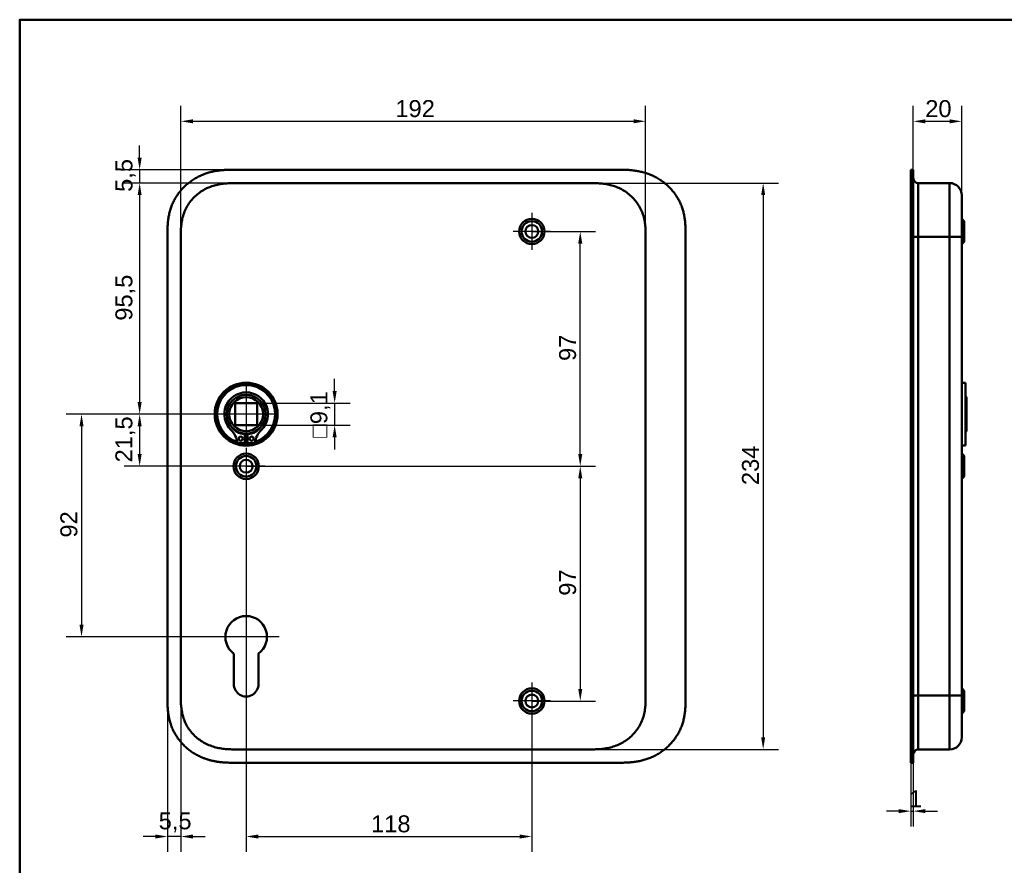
# Model space of a CAD drawing. Header units: millimetres. Extents: x 20 to 833, y 20 to 574.
# Tile 6 of 10: x 20 to 427, y 225 to 574. Entities that reach past the tile are written whole.
import ezdxf

# ---------------------------------------------------------------- set-up
doc = ezdxf.new("R2010")
doc.units = ezdxf.units.MM
doc.header["$LTSCALE"] = 2
for name, color, linetype, lineweight in [('Bemaßungen(DIN)', 7, 'Continuous', 25), ('Mittelpunktmarkierung(DIN)', 7, 'Continuous', 25), ('Sichtbare Kanten(DIN)', 7, 'Continuous', 50), ('Sichtbare tangentiale Kanten(DIN)', 7, 'Continuous', 50), ('Skizziergeometrie(DIN)', 7, 'Continuous', 50)]:
    doc.layers.add(name, color=color, linetype=linetype, lineweight=lineweight)
doc.styles.add('STANDARD-DIN~0', font='arial.ttf')
doc.dimstyles.new('CAD-LAN', dxfattribs={"dimscale": 2, "dimtxt": 3.5, "dimasz": 2.5, "dimexe": 3.175, "dimexo": 0, "dimgap": 0.8, "dimtad": 1, "dimrnd": 1e-08, "dimtxsty": 'STANDARD-DIN~0', "dimcen": 0.09, "dimdle": 10, "dimclrd": 250, "dimclre": 250, "dimclrt": 250, "dimadec": 0, "dimazin": 2, "dimtfac": 1, "dimtmove": 0, "dimatfit": 3, "dimfxl": 1, "dimtolj": 1, "dimtzin": 0, "dimlwd": 25, "dimlwe": 25, "dimarcsym": 0})

# ---------------------------------------------------------------- blocks, each defined once
blk = doc.blocks.new('Ränder Standardrahmen')
at = {"layer": 'Skizziergeometrie(DIN)', "flags": 128}
blk.add_lwpolyline([(10, 10), (10, 287), (410, 287), (410, 10), (10, 10)], dxfattribs=at)
blk = doc.blocks.new('*D8')
at = {"layer": 'Bemaßungen(DIN)', "color": 250, "linetype": 'Continuous', "lineweight": 25, "true_color": 0x3f3f3f, "transparency": 16777216}
for p, q in [((110.08, 506.5), (63.2, 506.5)), ((69.55, 501.5), (69.55, 416)), ((113.55, 411), (63.2, 411))]:
    blk.add_line(p, q, dxfattribs=at)
at = {"layer": 'Bemaßungen(DIN)', "color": 250, "linetype": 'Continuous', "true_color": 0x3f3f3f, "transparency": 16777216}
for points in [[(68.71, 501.5), (70.38, 501.5), (69.55, 506.5)], [(68.71, 416), (70.38, 416), (69.55, 411)]]:
    blk.add_solid(points, dxfattribs=at)
at = {"layer": 'Defpoints', "color": 0, "linetype": 'Continuous', "transparency": 16777216}
for p in [(110.08, 506.5), (69.55, 411), (113.55, 411)]:
    blk.add_point(p, dxfattribs=at)
at = {"layer": 'Bemaßungen(DIN)', "color": 250, "linetype": 'Continuous', "lineweight": 25, "true_color": 0x3f3f3f, "transparency": 16777216, "insert": (59.53, 449.63), "char_height": 7, "attachment_point": 1, "rotation": 90, "style": 'STANDARD-DIN~0'}
blk.add_mtext('\\A1;95,5', dxfattribs=at)
blk = doc.blocks.new('*D9')
at = {"layer": 'Bemaßungen(DIN)', "color": 250, "linetype": 'Continuous', "lineweight": 25, "true_color": 0x3f3f3f, "transparency": 16777216}
for p, q in [((113.55, 411), (63.2, 411)), ((69.55, 406), (69.55, 394.5)), ((113.55, 389.5), (63.2, 389.5))]:
    blk.add_line(p, q, dxfattribs=at)
at = {"layer": 'Bemaßungen(DIN)', "color": 250, "linetype": 'Continuous', "true_color": 0x3f3f3f, "transparency": 16777216}
for points in [[(68.71, 406), (70.38, 406), (69.55, 411)], [(68.71, 394.5), (70.38, 394.5), (69.55, 389.5)]]:
    blk.add_solid(points, dxfattribs=at)
at = {"layer": 'Defpoints', "color": 0, "linetype": 'Continuous', "transparency": 16777216}
for p in [(113.55, 411), (69.55, 389.5), (113.55, 389.5)]:
    blk.add_point(p, dxfattribs=at)
at = {"layer": 'Bemaßungen(DIN)', "color": 250, "linetype": 'Continuous', "lineweight": 25, "true_color": 0x3f3f3f, "transparency": 16777216, "insert": (59.53, 391.07), "char_height": 7, "attachment_point": 1, "rotation": 90, "style": 'STANDARD-DIN~0'}
blk.add_mtext('\\A1;21,5', dxfattribs=at)
blk = doc.blocks.new('*D10')
at = {"layer": 'Bemaßungen(DIN)', "color": 250, "linetype": 'Continuous', "lineweight": 25, "true_color": 0x3f3f3f, "transparency": 16777216}
for p, q in [((113.55, 411), (39.2, 411)), ((45.55, 406), (45.55, 324)), ((113.55, 319), (39.2, 319))]:
    blk.add_line(p, q, dxfattribs=at)
at = {"layer": 'Bemaßungen(DIN)', "color": 250, "linetype": 'Continuous', "true_color": 0x3f3f3f, "transparency": 16777216}
for points in [[(44.71, 406), (46.38, 406), (45.55, 411)], [(44.71, 324), (46.38, 324), (45.55, 319)]]:
    blk.add_solid(points, dxfattribs=at)
at = {"layer": 'Defpoints', "color": 0, "linetype": 'Continuous', "transparency": 16777216}
for p in [(113.55, 411), (45.55, 319), (113.55, 319)]:
    blk.add_point(p, dxfattribs=at)
at = {"layer": 'Bemaßungen(DIN)', "color": 250, "linetype": 'Continuous', "lineweight": 25, "true_color": 0x3f3f3f, "transparency": 16777216, "insert": (36.8, 360.02), "char_height": 7, "attachment_point": 1, "rotation": 90, "style": 'STANDARD-DIN~0'}
blk.add_mtext('\\A1;92', dxfattribs=at)
blk = doc.blocks.new('*D11')
at = {"layer": 'Bemaßungen(DIN)', "color": 250, "linetype": 'Continuous', "lineweight": 25, "true_color": 0x3f3f3f, "transparency": 16777216}
for p, q in [((69.55, 517), (69.55, 522)), ((109.08, 512), (63.2, 512)), ((69.55, 512), (69.55, 506.5)), ((110.08, 506.5), (63.2, 506.5)), ((69.55, 501.5), (69.55, 496.5))]:
    blk.add_line(p, q, dxfattribs=at)
at = {"layer": 'Bemaßungen(DIN)', "color": 250, "linetype": 'Continuous', "true_color": 0x3f3f3f, "transparency": 16777216}
for points in [[(68.71, 517), (70.38, 517), (69.55, 512)], [(68.71, 501.5), (70.38, 501.5), (69.55, 506.5)]]:
    blk.add_solid(points, dxfattribs=at)
at = {"layer": 'Defpoints', "color": 0, "linetype": 'Continuous', "transparency": 16777216}
for p in [(109.08, 512), (69.55, 506.5), (110.08, 506.5)]:
    blk.add_point(p, dxfattribs=at)
at = {"layer": 'Bemaßungen(DIN)', "color": 250, "linetype": 'Continuous', "lineweight": 25, "true_color": 0x3f3f3f, "transparency": 16777216, "insert": (59.56, 502.85), "char_height": 7, "attachment_point": 1, "rotation": 90, "style": 'STANDARD-DIN~0'}
blk.add_mtext('\\A1;5,5', dxfattribs=at)
blk = doc.blocks.new('*D12')
at = {"layer": 'Bemaßungen(DIN)', "color": 250, "linetype": 'Continuous', "lineweight": 25, "true_color": 0x3f3f3f, "transparency": 16777216}
for p, q in [((86.55, 484.22), (86.55, 538.37)), ((278.55, 484.22), (278.55, 538.37)), ((91.55, 532.02), (273.55, 532.02))]:
    blk.add_line(p, q, dxfattribs=at)
at = {"layer": 'Bemaßungen(DIN)', "color": 250, "linetype": 'Continuous', "true_color": 0x3f3f3f, "transparency": 16777216}
for points in [[(91.55, 532.85), (91.55, 531.19), (86.55, 532.02)], [(273.55, 532.85), (273.55, 531.19), (278.55, 532.02)]]:
    blk.add_solid(points, dxfattribs=at)
at = {"layer": 'Defpoints', "color": 0, "linetype": 'Continuous', "transparency": 16777216}
for p in [(278.55, 532.02), (86.55, 484.22), (278.55, 484.22)]:
    blk.add_point(p, dxfattribs=at)
at = {"layer": 'Bemaßungen(DIN)', "color": 250, "linetype": 'Continuous', "lineweight": 25, "true_color": 0x3f3f3f, "transparency": 16777216, "insert": (175.18, 540.77), "char_height": 7, "attachment_point": 1, "style": 'STANDARD-DIN~0'}
blk.add_mtext('\\A1;192', dxfattribs=at)
blk = doc.blocks.new('*D13')
at = {"layer": 'Bemaßungen(DIN)', "color": 250, "linetype": 'Continuous', "lineweight": 25, "true_color": 0x3f3f3f, "transparency": 16777216}
for p, q in [((255.01, 506.5), (333.45, 506.5)), ((327.1, 501.5), (327.1, 277.5)), ((255.01, 272.5), (333.45, 272.5))]:
    blk.add_line(p, q, dxfattribs=at)
at = {"layer": 'Bemaßungen(DIN)', "color": 250, "linetype": 'Continuous', "true_color": 0x3f3f3f, "transparency": 16777216}
for points in [[(326.26, 501.5), (327.93, 501.5), (327.1, 506.5)], [(326.26, 277.5), (327.93, 277.5), (327.1, 272.5)]]:
    blk.add_solid(points, dxfattribs=at)
at = {"layer": 'Defpoints', "color": 0, "linetype": 'Continuous', "transparency": 16777216}
for p in [(255.01, 506.5), (255.01, 272.5), (327.1, 272.5)]:
    blk.add_point(p, dxfattribs=at)
at = {"layer": 'Bemaßungen(DIN)', "color": 250, "linetype": 'Continuous', "lineweight": 25, "true_color": 0x3f3f3f, "transparency": 16777216, "insert": (318.34, 381.72), "char_height": 7, "attachment_point": 1, "rotation": 90, "style": 'STANDARD-DIN~0'}
blk.add_mtext('\\A1;234', dxfattribs=at)
blk = doc.blocks.new('*D14')
at = {"layer": 'Bemaßungen(DIN)', "color": 250, "linetype": 'Continuous', "lineweight": 25, "true_color": 0x3f3f3f, "transparency": 16777216}
for p, q in [((231.55, 486.5), (257.9, 486.5)), ((251.55, 394.5), (251.55, 481.5)), ((113.55, 389.5), (257.9, 389.5))]:
    blk.add_line(p, q, dxfattribs=at)
at = {"layer": 'Bemaßungen(DIN)', "color": 250, "linetype": 'Continuous', "true_color": 0x3f3f3f, "transparency": 16777216}
for points in [[(250.71, 481.5), (252.38, 481.5), (251.55, 486.5)], [(250.71, 394.5), (252.38, 394.5), (251.55, 389.5)]]:
    blk.add_solid(points, dxfattribs=at)
at = {"layer": 'Defpoints', "color": 0, "linetype": 'Continuous', "transparency": 16777216}
for p in [(231.55, 486.5), (251.55, 486.5), (113.55, 389.5)]:
    blk.add_point(p, dxfattribs=at)
at = {"layer": 'Bemaßungen(DIN)', "color": 250, "linetype": 'Continuous', "lineweight": 25, "true_color": 0x3f3f3f, "transparency": 16777216, "insert": (242.8, 432.99), "char_height": 7, "attachment_point": 1, "rotation": 90, "style": 'STANDARD-DIN~0'}
blk.add_mtext('\\A1;97', dxfattribs=at)
blk = doc.blocks.new('*D15')
at = {"layer": 'Bemaßungen(DIN)', "color": 250, "linetype": 'Continuous', "lineweight": 25, "true_color": 0x3f3f3f, "transparency": 16777216}
for p, q in [((113.55, 389.5), (257.9, 389.5)), ((251.55, 384.5), (251.55, 297.5)), ((231.55, 292.5), (257.9, 292.5))]:
    blk.add_line(p, q, dxfattribs=at)
at = {"layer": 'Bemaßungen(DIN)', "color": 250, "linetype": 'Continuous', "true_color": 0x3f3f3f, "transparency": 16777216}
for points in [[(250.71, 384.5), (252.38, 384.5), (251.55, 389.5)], [(250.71, 297.5), (252.38, 297.5), (251.55, 292.5)]]:
    blk.add_solid(points, dxfattribs=at)
at = {"layer": 'Defpoints', "color": 0, "linetype": 'Continuous', "transparency": 16777216}
for p in [(113.55, 389.5), (231.55, 292.5), (251.55, 292.5)]:
    blk.add_point(p, dxfattribs=at)
at = {"layer": 'Bemaßungen(DIN)', "color": 250, "linetype": 'Continuous', "lineweight": 25, "true_color": 0x3f3f3f, "transparency": 16777216, "insert": (242.8, 335.99), "char_height": 7, "attachment_point": 1, "rotation": 90, "style": 'STANDARD-DIN~0'}
blk.add_mtext('\\A1;97', dxfattribs=at)
blk = doc.blocks.new('*D16')
at = {"layer": 'Bemaßungen(DIN)', "color": 250, "linetype": 'Continuous', "lineweight": 25, "true_color": 0x3f3f3f, "transparency": 16777216}
for p, q in [((113.55, 381.85), (113.55, 230.15)), ((231.55, 284.85), (231.55, 230.15)), ((118.55, 236.5), (226.55, 236.5))]:
    blk.add_line(p, q, dxfattribs=at)
at = {"layer": 'Bemaßungen(DIN)', "color": 250, "linetype": 'Continuous', "true_color": 0x3f3f3f, "transparency": 16777216}
for points in [[(118.55, 237.33), (118.55, 235.67), (113.55, 236.5)], [(226.55, 237.33), (226.55, 235.67), (231.55, 236.5)]]:
    blk.add_solid(points, dxfattribs=at)
at = {"layer": 'Defpoints', "color": 0, "linetype": 'Continuous', "transparency": 16777216}
for p in [(113.55, 381.85), (231.55, 284.85), (231.55, 236.5)]:
    blk.add_point(p, dxfattribs=at)
at = {"layer": 'Bemaßungen(DIN)', "color": 250, "linetype": 'Continuous', "lineweight": 25, "true_color": 0x3f3f3f, "transparency": 16777216, "insert": (165.13, 245.25), "char_height": 7, "attachment_point": 1, "style": 'STANDARD-DIN~0'}
blk.add_mtext('\\A1;118', dxfattribs=at)
blk = doc.blocks.new('*D17')
at = {"layer": 'Bemaßungen(DIN)', "color": 250, "linetype": 'Continuous', "lineweight": 25, "true_color": 0x3f3f3f, "transparency": 16777216}
for p, q in [((81.05, 293.79), (81.05, 230.15)), ((86.55, 294.79), (86.55, 230.15)), ((76.05, 236.5), (71.05, 236.5)), ((86.55, 236.5), (81.05, 236.5)), ((91.55, 236.5), (96.55, 236.5))]:
    blk.add_line(p, q, dxfattribs=at)
at = {"layer": 'Bemaßungen(DIN)', "color": 250, "linetype": 'Continuous', "true_color": 0x3f3f3f, "transparency": 16777216}
for points in [[(76.05, 237.33), (76.05, 235.67), (81.05, 236.5)], [(91.55, 237.33), (91.55, 235.67), (86.55, 236.5)]]:
    blk.add_solid(points, dxfattribs=at)
at = {"layer": 'Defpoints', "color": 0, "linetype": 'Continuous', "transparency": 16777216}
for p in [(81.05, 293.79), (86.55, 294.79), (81.05, 236.5)]:
    blk.add_point(p, dxfattribs=at)
at = {"layer": 'Bemaßungen(DIN)', "color": 250, "linetype": 'Continuous', "lineweight": 25, "true_color": 0x3f3f3f, "transparency": 16777216, "insert": (77.4, 246.49), "char_height": 7, "attachment_point": 1, "style": 'STANDARD-DIN~0'}
blk.add_mtext('\\A1;5,5', dxfattribs=at)
blk = doc.blocks.new('*D18')
at = {"layer": 'Bemaßungen(DIN)', "color": 250, "linetype": 'Continuous', "lineweight": 25, "true_color": 0x3f3f3f, "transparency": 16777216}
for p, q in [((150.1, 420.55), (150.1, 425.55)), ((118.1, 415.55), (156.45, 415.55)), ((150.1, 415.55), (150.1, 406.45)), ((118.1, 406.45), (156.45, 406.45)), ((150.1, 401.45), (150.1, 396.45))]:
    blk.add_line(p, q, dxfattribs=at)
at = {"layer": 'Bemaßungen(DIN)', "color": 250, "linetype": 'Continuous', "true_color": 0x3f3f3f, "transparency": 16777216}
for points in [[(149.26, 420.55), (150.93, 420.55), (150.1, 415.55)], [(149.26, 401.45), (150.93, 401.45), (150.1, 406.45)]]:
    blk.add_solid(points, dxfattribs=at)
at = {"layer": 'Defpoints', "color": 0, "linetype": 'Continuous', "transparency": 16777216}
for p in [(118.1, 415.55), (118.1, 406.45), (150.1, 406.45)]:
    blk.add_point(p, dxfattribs=at)
at = {"layer": 'Bemaßungen(DIN)', "color": 250, "linetype": 'Continuous', "lineweight": 25, "true_color": 0x3f3f3f, "transparency": 16777216, "insert": (140.08, 401.23), "char_height": 7, "attachment_point": 1, "rotation": 90, "style": 'STANDARD-DIN~0'}
blk.add_mtext('\\A1;\\fAIGDT|b0|i0;\\H7.0000;o\\fArial|b0|i0;\\H7.0000;9,1', dxfattribs=at)
blk = doc.blocks.new('*D19')
at = {"layer": 'Bemaßungen(DIN)', "color": 250, "linetype": 'Continuous', "lineweight": 25, "true_color": 0x3f3f3f, "transparency": 16777216}
for p, q in [((389.08, 512), (389.08, 538.35)), ((409.11, 501.5), (409.11, 538.35)), ((404.11, 532), (394.08, 532))]:
    blk.add_line(p, q, dxfattribs=at)
at = {"layer": 'Bemaßungen(DIN)', "color": 250, "linetype": 'Continuous', "true_color": 0x3f3f3f, "transparency": 16777216}
for points in [[(394.08, 532.83), (394.08, 531.17), (389.08, 532)], [(404.11, 532.83), (404.11, 531.17), (409.11, 532)]]:
    blk.add_solid(points, dxfattribs=at)
at = {"layer": 'Defpoints', "color": 0, "linetype": 'Continuous', "transparency": 16777216}
for p in [(389.08, 532), (389.08, 512), (409.11, 501.5)]:
    blk.add_point(p, dxfattribs=at)
at = {"layer": 'Bemaßungen(DIN)', "color": 250, "linetype": 'Continuous', "lineweight": 25, "true_color": 0x3f3f3f, "transparency": 16777216, "insert": (394.04, 540.75), "char_height": 7, "attachment_point": 1, "style": 'STANDARD-DIN~0'}
blk.add_mtext('\\A1;20', dxfattribs=at)
blk = doc.blocks.new('*D20')
at = {"layer": 'Bemaßungen(DIN)', "color": 250, "linetype": 'Continuous', "lineweight": 25, "true_color": 0x3f3f3f, "transparency": 16777216}
for p, q in [((388.11, 267), (388.11, 240.65)), ((389.08, 267), (389.08, 240.65)), ((383.11, 247), (378.11, 247)), ((388.11, 247), (389.08, 247)), ((394.08, 247), (399.08, 247))]:
    blk.add_line(p, q, dxfattribs=at)
at = {"layer": 'Bemaßungen(DIN)', "color": 250, "linetype": 'Continuous', "true_color": 0x3f3f3f, "transparency": 16777216}
for points in [[(383.11, 247.83), (383.11, 246.17), (388.11, 247)], [(394.08, 247.83), (394.08, 246.17), (389.08, 247)]]:
    blk.add_solid(points, dxfattribs=at)
at = {"layer": 'Defpoints', "color": 0, "linetype": 'Continuous', "transparency": 16777216}
for p in [(388.11, 267), (389.08, 267), (389.08, 247)]:
    blk.add_point(p, dxfattribs=at)
at = {"layer": 'Bemaßungen(DIN)', "color": 250, "linetype": 'Continuous', "lineweight": 25, "true_color": 0x3f3f3f, "transparency": 16777216, "insert": (387.31, 255.63), "char_height": 7, "attachment_point": 1, "style": 'STANDARD-DIN~0'}
blk.add_mtext('\\A1;1', dxfattribs=at)

msp = doc.modelspace()

# ---------------------------------------------------------------- linework, layer by layer
at = {"layer": 'Mittelpunktmarkierung(DIN)', "linetype": 'Continuous'}
for p, q in [((231.546, 494.151), (231.546, 478.851)), ((239.196, 486.501), (223.896, 486.501)), ((113.546, 423.001), (113.546, 399.001)), ((125.546, 411.001), (101.546, 411.001)), ((113.546, 397.151), (113.546, 381.851)), ((121.196, 389.501), (105.896, 389.501)), ((113.546, 332.601), (113.546, 309.001)), ((127.146, 319.001), (99.946, 319.001)), ((231.546, 300.151), (231.546, 284.851)), ((239.196, 292.501), (223.896, 292.501))]:
    msp.add_line(p, q, dxfattribs=at)
at = {"layer": 'Sichtbare Kanten(DIN)'}
for p, q in [((268.007, 512.001), (109.084, 512.001)), ((388.113, 485.217), (388.113, 512.001)), ((388.113, 512.001), (389.083, 512.001)), ((389.083, 512.001), (389.083, 485.217)), ((389.113, 511.001), (389.083, 511.001)), ((389.113, 511.001), (389.113, 485.217)), ((110.084, 506.501), (110.084, 506.501)), ((110.084, 506.501), (255.007, 506.501)), ((255.007, 506.501), (255.007, 506.501)), ((391.113, 506.501), (404.113, 506.501)), ((410.113, 490.751), (409.113, 491.751)), ((410.113, 490.751), (410.113, 482.251)), ((81.046, 485.217), (81.046, 293.786)), ((295.046, 293.786), (295.046, 485.258)), ((388.113, 293.786), (388.113, 485.217)), ((389.083, 485.217), (389.083, 293.786)), ((389.113, 485.217), (389.113, 293.786)), ((409.113, 294.786), (409.113, 484.217)), ((410.113, 482.251), (409.113, 481.251)), ((410.613, 424.001), (409.113, 424.001)), ((410.613, 398.001), (410.613, 424.001)), ((108.996, 406.451), (108.996, 415.551)), ((108.996, 415.551), (118.096, 415.551)), ((118.096, 415.551), (118.096, 406.451)), ((411.113, 418.001), (410.613, 418.501)), ((411.113, 404.001), (411.113, 418.001)), ((118.096, 406.451), (108.996, 406.451)), ((112.929, 402.743), (112.929, 399.043)), ((114.162, 399.043), (114.162, 402.743)), ((411.113, 404.001), (410.613, 403.501)), ((112.929, 399.043), (109.905, 399.043)), ((117.186, 399.043), (114.162, 399.043)), ((410.613, 398.001), (409.113, 398.001)), ((410.113, 393.751), (409.113, 394.751)), ((410.113, 393.751), (410.113, 385.251)), ((410.113, 385.251), (409.113, 384.251)), ((108.446, 299.496), (108.488, 312.046)), ((118.626, 312.062), (118.646, 299.487)), ((410.113, 296.751), (409.113, 297.751)), ((388.113, 267.001), (388.113, 293.786)), ((389.083, 293.786), (389.083, 267.001)), ((389.113, 293.786), (389.113, 268.001)), ((410.113, 296.751), (410.113, 288.251)), ((410.113, 288.251), (409.113, 287.251)), ((110.084, 272.501), (255.007, 272.501)), ((255.007, 272.501), (255.007, 272.501)), ((391.113, 272.501), (404.113, 272.501)), ((109.084, 267.001), (268.007, 267.001)), ((388.113, 267.001), (389.083, 267.001)), ((389.083, 268.001), (389.113, 268.001))]:
    msp.add_line(p, q, dxfattribs=at)
for centre, radius in [((231.546, 486.501), 5.25), ((231.546, 486.501), 4.25), ((231.546, 486.501), 2.65), ((113.546, 411.001), 13), ((113.546, 411.001), 12.5), ((113.546, 411.001), 8), ((113.546, 411.001), 7), ((111.314, 400.893), 0.85), ((115.777, 400.893), 0.85), ((113.546, 389.501), 5.25), ((113.546, 389.501), 4.25), ((113.546, 389.501), 2.65), ((231.546, 292.501), 5.25), ((231.546, 292.501), 4.25), ((231.546, 292.501), 2.65)]:
    msp.add_circle(centre, radius, dxfattribs=at)
for centre, radius, start, end in [((113.546, 411.001), 12, 288.17213, 251.82787), ((113.546, 411.001), 9.017, 314.1409, 225.8591), ((101.223, 398.303), 8.678, 4.96705, 45.8591), ((113.546, 410.268), 7.55, 215.6871, 265.31499), ((113.546, 411.001), 8.2, 243.63056, 296.36944), ((113.546, 410.268), 7.55, 274.68501, 324.3129), ((125.868, 398.303), 8.678, 134.1409, 175.03295), ((113.546, 411.001), 12, 265.21102, 274.78898), ((113.546, 411.001), 9, 266.0711, 273.9289), ((113.546, 319.001), 8.6, 306.20625, 233.98041), ((113.546, 299.479), 5.1, 179.80533, 0.09125)]:
    msp.add_arc(centre, radius, start, end, dxfattribs=at)
for points, knots in [([(109.084, 512.001), (108.487, 512.002), (107.436, 512.001), (106.225, 511.976), (105.312, 511.94), (104.702, 511.908), (103.939, 511.853), (103.329, 511.799), (102.565, 511.716), (101.955, 511.636), (101.04, 511.495), (100.128, 511.325), (98.771, 511.012), (97.579, 510.671), (96.111, 510.162), (94.961, 509.688), (93.56, 509.015), (92.47, 508.412), (91.155, 507.579), (90.144, 506.851), (88.937, 505.867), (88.019, 505.023), (86.939, 503.9), (86.13, 502.948), (85.196, 501.699), (84.512, 500.654), (83.741, 499.295), (83.195, 498.171), (82.604, 496.727), (82.203, 495.544), (81.796, 494.041), (81.542, 492.824), (81.33, 491.446), (81.229, 490.526), (81.153, 489.607), (81.115, 488.996), (81.081, 488.233), (81.064, 487.624), (81.051, 486.868), (81.046, 486.114), (81.045, 485.515), (81.046, 485.217)], [-0.99999787, -0.99999787, -0.99999787, -0.99999787, -0.95833168, -0.92708204, -0.9166655, -0.89583241, -0.88541586, -0.86458277, -0.85416622, -0.83333313, -0.82291658, -0.79166695, -0.77083385, -0.72916767, -0.70833458, -0.66666839, -0.6458353, -0.60416912, -0.58333603, -0.54166984, -0.52083675, -0.47917057, -0.45833747, -0.41667129, -0.3958382, -0.35417201, -0.33333892, -0.29167274, -0.27083965, -0.22917346, -0.20834037, -0.16667419, -0.14584109, -0.11459146, -0.10417491, -0.08334182, -0.07292527, -0.05209218, -0.04167563, -0.02084254, -0.00000945, -0.00000945, -0.00000945, -0.00000945]), ([(295.046, 485.3), (295.046, 485.827), (295.045, 486.916), (295.012, 488.303), (294.935, 489.729), (294.831, 490.877), (294.636, 492.316), (294.422, 493.468), (294.073, 494.902), (293.727, 496.041), (293.207, 497.446), (292.72, 498.551), (292.021, 499.901), (291.392, 500.953), (290.52, 502.223), (289.757, 503.199), (288.724, 504.364), (287.839, 505.247), (286.665, 506.283), (285.675, 507.056), (284.383, 507.945), (283.309, 508.594), (281.924, 509.322), (280.786, 509.838), (279.335, 510.399), (278.155, 510.78), (276.666, 511.175), (275.465, 511.427), (273.961, 511.669), (272.758, 511.807), (271.26, 511.922), (269.771, 511.986), (268.592, 511.999), (268.007, 512.001)], [-0.97472618, -0.97472618, -0.97472618, -0.97472618, -0.93604739, -0.89534998, -0.87500127, -0.83430386, -0.81395515, -0.77325774, -0.75290903, -0.71221162, -0.69186291, -0.6511655, -0.6308168, -0.59011938, -0.56977068, -0.52907326, -0.50872456, -0.46802714, -0.44767844, -0.40698102, -0.38663232, -0.3459349, -0.3255862, -0.28488878, -0.26454008, -0.22384266, -0.20349396, -0.16279654, -0.14244784, -0.10175042, -0.08140172, -0.0407043, -0.00000689, -0.00000689, -0.00000689, -0.00000689]), ([(86.545, 484.217), (86.545, 484.845), (86.546, 485.493), (86.558, 486.142), (86.572, 486.865), (86.601, 487.589), (86.656, 488.304), (86.716, 489.082), (86.807, 489.85), (86.938, 490.612), (87.074, 491.405), (87.253, 492.191), (87.487, 492.981), (87.723, 493.774), (88.013, 494.562), (88.358, 495.328), (88.705, 496.097), (89.108, 496.845), (89.564, 497.562), (90.018, 498.278), (90.525, 498.963), (91.081, 499.611), (91.632, 500.253), (92.233, 500.861), (92.87, 501.422), (93.507, 501.982), (94.177, 502.494), (94.877, 502.959), (95.572, 503.42), (96.298, 503.835), (97.051, 504.204), (97.787, 504.565), (98.55, 504.881), (99.333, 505.152), (100.088, 505.414), (100.863, 505.633), (101.647, 505.81), (102.395, 505.98), (103.152, 506.113), (103.915, 506.213), (104.639, 506.308), (105.368, 506.374), (106.1, 506.418), (106.79, 506.459), (107.482, 506.481), (108.168, 506.491), (108.815, 506.501), (109.456, 506.501), (110.084, 506.501)], [0, 0, 0, 0, 0.2004784, 0.2004784, 0.2004784, 0.4237411, 0.4237411, 0.4237411, 0.6666843, 0.6666843, 0.6666843, 0.9194001, 0.9194001, 0.9194001, 1.1730034, 1.1730034, 1.1730034, 1.4278738, 1.4278738, 1.4278738, 1.6819326, 1.6819326, 1.6819326, 1.9333793, 1.9333793, 1.9333793, 2.1848165, 2.1848165, 2.1848165, 2.4343943, 2.4343943, 2.4343943, 2.6782826, 2.6782826, 2.6782826, 2.9134642, 2.9134642, 2.9134642, 3.137969, 3.137969, 3.137969, 3.3508216, 3.3508216, 3.3508216, 3.5518257, 3.5518257, 3.5518257, 3.7413067, 3.7413067, 3.7413067, 3.7413067]), ([(255.007, 506.501), (255.635, 506.501), (256.276, 506.501), (256.923, 506.491), (257.609, 506.481), (258.301, 506.459), (258.991, 506.418), (259.723, 506.374), (260.452, 506.308), (261.176, 506.213), (261.939, 506.113), (262.696, 505.98), (263.445, 505.81), (264.228, 505.633), (265.003, 505.414), (265.758, 505.152), (266.541, 504.881), (267.304, 504.565), (268.04, 504.204), (268.793, 503.835), (269.519, 503.42), (270.214, 502.959), (270.914, 502.494), (271.584, 501.982), (272.221, 501.422), (272.858, 500.861), (273.459, 500.253), (274.01, 499.611), (274.566, 498.963), (275.073, 498.278), (275.527, 497.562), (275.983, 496.845), (276.386, 496.097), (276.733, 495.328), (277.078, 494.562), (277.368, 493.774), (277.604, 492.981), (277.838, 492.191), (278.017, 491.405), (278.153, 490.612), (278.284, 489.85), (278.375, 489.082), (278.435, 488.304), (278.49, 487.589), (278.519, 486.865), (278.533, 486.142), (278.545, 485.493), (278.546, 484.845), (278.546, 484.217)], [0, 0, 0, 0, 0.1894861, 0.1894861, 0.1894861, 0.3904941, 0.3904941, 0.3904941, 0.6033491, 0.6033491, 0.6033491, 0.8278544, 0.8278544, 0.8278544, 1.0630348, 1.0630348, 1.0630348, 1.3069205, 1.3069205, 1.3069205, 1.5564953, 1.5564953, 1.5564953, 1.8079303, 1.8079303, 1.8079303, 2.0593759, 2.0593759, 2.0593759, 2.3134335, 2.3134335, 2.3134335, 2.5683022, 2.5683022, 2.5683022, 2.8219033, 2.8219033, 2.8219033, 3.0746163, 3.0746163, 3.0746163, 3.3175565, 3.3175565, 3.3175565, 3.5408165, 3.5408165, 3.5408165, 3.7412931, 3.7412931, 3.7412931, 3.7412931]), ([(409.113, 484.217), (409.113, 484.458), (409.113, 484.699), (409.113, 484.94), (409.113, 485.087), (409.113, 485.235), (409.113, 485.383), (409.113, 485.456), (409.113, 485.53), (409.113, 485.604), (409.113, 485.678), (409.113, 485.752), (409.113, 485.825), (409.113, 485.899), (409.113, 485.973), (409.113, 486.047), (409.113, 486.359), (409.113, 486.673), (409.113, 486.993), (409.113, 487.305), (409.113, 487.607), (409.113, 487.918), (409.113, 487.925), (409.113, 487.933), (409.113, 487.94), (409.113, 488.566), (409.113, 489.169), (409.113, 489.766), (409.113, 489.775), (409.113, 489.784), (409.113, 489.792), (409.113, 490.387), (409.113, 490.979), (409.113, 491.558), (409.113, 491.562), (409.113, 491.567), (409.113, 491.571), (409.113, 492.151), (409.113, 492.724), (409.113, 493.277), (409.113, 493.829), (409.113, 494.369), (409.113, 494.881), (409.113, 495.396), (409.113, 495.891), (409.113, 496.354), (409.113, 496.82), (409.113, 497.26), (409.113, 497.666), (409.113, 498.073), (409.113, 498.449), (409.113, 498.79), (409.113, 499.131), (409.113, 499.44), (409.113, 499.711), (409.113, 499.983), (409.113, 500.222), (409.113, 500.424), (409.113, 500.425), (409.113, 500.426), (409.113, 500.427), (409.113, 500.627), (409.113, 500.795), (409.113, 500.931), (409.113, 500.932), (409.113, 500.933), (409.113, 500.934), (409.113, 501.068), (409.113, 501.172), (409.113, 501.252), (409.113, 501.253), (409.113, 501.254), (409.113, 501.255), (409.113, 501.334), (409.113, 501.388), (409.113, 501.426), (409.113, 501.426), (409.113, 501.426), (409.113, 501.427), (409.113, 501.445), (409.113, 501.459), (409.113, 501.469), (409.113, 501.48), (409.113, 501.487), (409.113, 501.492), (409.113, 501.5), (409.113, 501.501), (409.113, 501.501)], [0, 0, 0, 0, 0.0722627, 0.0722627, 0.0722627, 0.1165652, 0.1165652, 0.1165652, 0.1387165, 0.1387165, 0.1387165, 0.1608678, 0.1608678, 0.1608678, 0.1830113, 0.1830113, 0.1830113, 0.2766978, 0.2766978, 0.2766978, 0.3682092, 0.3682092, 0.3682092, 0.3703765, 0.3703765, 0.3703765, 0.5540731, 0.5540731, 0.5540731, 0.5567136, 0.5567136, 0.5567136, 0.7394778, 0.7394778, 0.7394778, 0.740823, 0.740823, 0.740823, 0.9239034, 0.9239034, 0.9239034, 1.1070524, 1.1070524, 1.1070524, 1.2909149, 1.2909149, 1.2909149, 1.4756704, 1.4756704, 1.4756704, 1.6608948, 1.6608948, 1.6608948, 1.8466108, 1.8466108, 1.8466108, 2.032785, 2.032785, 2.032785, 2.0338644, 2.0338644, 2.0338644, 2.2185007, 2.2185007, 2.2185007, 2.220125, 2.220125, 2.220125, 2.4027992, 2.4027992, 2.4027992, 2.4055271, 2.4055271, 2.4055271, 2.5869644, 2.5869644, 2.5869644, 2.5890782, 2.5890782, 2.5890782, 2.6793139, 2.6793139, 2.6793139, 2.7720228, 2.7720228, 2.7720228, 2.9310827, 2.9310827, 2.9310827, 2.9310827]), ([(81.046, 293.786), (81.045, 293.487), (81.046, 292.888), (81.051, 292.135), (81.064, 291.378), (81.081, 290.77), (81.115, 290.007), (81.153, 289.395), (81.229, 288.477), (81.33, 287.557), (81.518, 286.332), (81.701, 285.418), (81.919, 284.511), (82.081, 283.91), (82.308, 283.165), (82.508, 282.573), (82.781, 281.843), (83.018, 281.265), (83.4, 280.41), (83.818, 279.572), (84.512, 278.349), (85.196, 277.303), (86.13, 276.054), (86.939, 275.103), (88.019, 273.98), (88.937, 273.135), (90.144, 272.152), (91.156, 271.424), (92.47, 270.591), (93.56, 269.987), (94.821, 269.382), (95.68, 269.019), (96.551, 268.688), (97.138, 268.485), (98.026, 268.204), (98.922, 267.956), (100.129, 267.678), (101.04, 267.508), (101.955, 267.367), (102.565, 267.287), (103.329, 267.204), (103.939, 267.149), (104.702, 267.095), (105.312, 267.062), (106.224, 267.027), (107.436, 267.002), (108.487, 267.001), (109.084, 267.001)], [-0.99999789, -0.99999789, -0.99999789, -0.99999789, -0.9791648, -0.9583317, -0.94791516, -0.92708206, -0.91666552, -0.89583243, -0.88541588, -0.85416624, -0.83333315, -0.80208351, -0.79166696, -0.77083387, -0.76041733, -0.73958423, -0.72916769, -0.70833459, -0.69791805, -0.66666841, -0.64583532, -0.60416913, -0.58333604, -0.54166985, -0.52083676, -0.47917058, -0.45833749, -0.4166713, -0.39583821, -0.35417202, -0.33333893, -0.30208929, -0.29167275, -0.27083965, -0.26042311, -0.22917347, -0.20834038, -0.17709074, -0.16667419, -0.1458411, -0.13542455, -0.11459146, -0.10417491, -0.08334182, -0.07292528, -0.04167564, -0.00000945, -0.00000945, -0.00000945, -0.00000945]), ([(110.084, 272.501), (109.456, 272.501), (108.815, 272.501), (108.168, 272.511), (107.482, 272.522), (106.79, 272.543), (106.1, 272.585), (105.368, 272.629), (104.639, 272.695), (103.915, 272.79), (103.152, 272.89), (102.395, 273.022), (101.646, 273.192), (100.862, 273.37), (100.088, 273.589), (99.333, 273.85), (98.55, 274.121), (97.787, 274.438), (97.051, 274.799), (96.298, 275.168), (95.572, 275.583), (94.877, 276.044), (94.177, 276.509), (93.506, 277.021), (92.87, 277.581), (92.233, 278.141), (91.632, 278.75), (91.081, 279.392), (90.525, 280.04), (90.018, 280.725), (89.564, 281.44), (89.108, 282.158), (88.705, 282.906), (88.358, 283.675), (88.013, 284.44), (87.723, 285.228), (87.487, 286.021), (87.253, 286.812), (87.074, 287.598), (86.938, 288.391), (86.807, 289.152), (86.716, 289.921), (86.656, 290.699), (86.601, 291.414), (86.572, 292.138), (86.558, 292.861), (86.546, 293.51), (86.545, 294.158), (86.545, 294.786)], [0, 0, 0, 0, 0.1894834, 0.1894834, 0.1894834, 0.3904881, 0.3904881, 0.3904881, 0.6033414, 0.6033414, 0.6033414, 0.8278466, 0.8278466, 0.8278466, 1.0630283, 1.0630283, 1.0630283, 1.3069161, 1.3069161, 1.3069161, 1.5564929, 1.5564929, 1.5564929, 1.8079285, 1.8079285, 1.8079285, 2.0593731, 2.0593731, 2.0593731, 2.3134297, 2.3134297, 2.3134297, 2.5682979, 2.5682979, 2.5682979, 2.8218991, 2.8218991, 2.8218991, 3.0746122, 3.0746122, 3.0746122, 3.3175525, 3.3175525, 3.3175525, 3.5408138, 3.5408138, 3.5408138, 3.7412926, 3.7412926, 3.7412926, 3.7412926]), ([(278.546, 294.786), (278.546, 294.158), (278.545, 293.51), (278.533, 292.861), (278.519, 292.138), (278.49, 291.414), (278.435, 290.699), (278.375, 289.921), (278.284, 289.152), (278.153, 288.391), (278.017, 287.598), (277.838, 286.812), (277.604, 286.021), (277.368, 285.228), (277.078, 284.44), (276.733, 283.675), (276.386, 282.906), (275.983, 282.158), (275.527, 281.44), (275.073, 280.725), (274.566, 280.04), (274.01, 279.392), (273.459, 278.75), (272.858, 278.141), (272.221, 277.581), (271.584, 277.021), (270.914, 276.509), (270.214, 276.044), (269.519, 275.583), (268.793, 275.167), (268.04, 274.798), (267.304, 274.438), (266.541, 274.121), (265.758, 273.85), (265.003, 273.589), (264.228, 273.37), (263.444, 273.192), (262.696, 273.022), (261.939, 272.89), (261.176, 272.79), (260.452, 272.695), (259.723, 272.629), (258.991, 272.585), (258.301, 272.543), (257.609, 272.522), (256.923, 272.511), (256.276, 272.501), (255.635, 272.501), (255.007, 272.501)], [0, 0, 0, 0, 0.20048, 0.20048, 0.20048, 0.4237428, 0.4237428, 0.4237428, 0.6666848, 0.6666848, 0.6666848, 0.9193992, 0.9193992, 0.9193992, 1.173002, 1.173002, 1.173002, 1.4278722, 1.4278722, 1.4278722, 1.6819311, 1.6819311, 1.6819311, 1.933378, 1.933378, 1.933378, 2.1848149, 2.1848149, 2.1848149, 2.4343919, 2.4343919, 2.4343919, 2.6782792, 2.6782792, 2.6782792, 2.9134601, 2.9134601, 2.9134601, 3.1379646, 3.1379646, 3.1379646, 3.3508174, 3.3508174, 3.3508174, 3.5518222, 3.5518222, 3.5518222, 3.7413044, 3.7413044, 3.7413044, 3.7413044]), ([(268.007, 267.001), (268.592, 267.004), (269.771, 267.017), (271.26, 267.081), (272.758, 267.196), (273.961, 267.334), (275.465, 267.576), (276.666, 267.828), (278.155, 268.223), (279.335, 268.604), (280.786, 269.165), (281.924, 269.681), (283.309, 270.409), (284.383, 271.058), (285.675, 271.947), (286.665, 272.72), (287.839, 273.756), (288.724, 274.639), (289.756, 275.803), (290.52, 276.78), (291.392, 278.05), (292.021, 279.101), (292.719, 280.452), (293.207, 281.557), (293.727, 282.962), (294.073, 284.101), (294.422, 285.534), (294.636, 286.686), (294.831, 288.126), (294.935, 289.274), (295.012, 290.7), (295.045, 292.115), (295.046, 293.231), (295.046, 293.786)], [-0.99998994, -0.99998994, -0.99998994, -0.99998994, -0.9592928, -0.91859565, -0.89824708, -0.85754993, -0.83720136, -0.79650421, -0.77615564, -0.73545849, -0.71510992, -0.67441277, -0.6540642, -0.61336705, -0.59301848, -0.55232133, -0.53197276, -0.49127561, -0.47092704, -0.43022989, -0.40988132, -0.36918417, -0.3488356, -0.30813845, -0.28778988, -0.24709273, -0.22674416, -0.18604701, -0.16569844, -0.12500129, -0.10465272, -0.06395557, -0.02325842, -0.02325842, -0.02325842, -0.02325842]), ([(409.113, 277.501), (409.113, 277.501), (409.113, 277.501), (409.113, 277.501), (409.113, 277.501), (409.113, 277.502), (409.113, 277.511), (409.113, 277.515), (409.113, 277.523), (409.113, 277.533), (409.113, 277.544), (409.113, 277.557), (409.113, 277.576), (409.113, 277.576), (409.113, 277.577), (409.113, 277.577), (409.113, 277.615), (409.113, 277.669), (409.113, 277.747), (409.113, 277.748), (409.113, 277.75), (409.113, 277.751), (409.113, 277.83), (409.113, 277.934), (409.113, 278.068), (409.113, 278.069), (409.113, 278.071), (409.113, 278.072), (409.113, 278.208), (409.113, 278.376), (409.113, 278.576), (409.113, 278.577), (409.113, 278.578), (409.113, 278.579), (409.113, 278.781), (409.113, 279.019), (409.113, 279.292), (409.113, 279.563), (409.113, 279.871), (409.113, 280.213), (409.113, 280.553), (409.113, 280.93), (409.113, 281.337), (409.113, 281.742), (409.113, 282.182), (409.113, 282.647), (409.113, 283.111), (409.113, 283.606), (409.113, 284.121), (409.113, 284.634), (409.113, 285.174), (409.113, 285.726), (409.113, 286.278), (409.113, 286.852), (409.113, 287.432), (409.113, 287.436), (409.113, 287.44), (409.113, 287.445), (409.113, 288.024), (409.113, 288.616), (409.113, 289.21), (409.113, 289.219), (409.113, 289.228), (409.113, 289.236), (409.113, 289.834), (409.113, 290.436), (409.113, 291.062), (409.113, 291.07), (409.113, 291.077), (409.113, 291.085), (409.113, 291.396), (409.113, 291.698), (409.113, 292.007), (409.113, 292.325), (409.113, 292.64), (409.113, 292.956), (409.113, 293.567), (409.113, 294.177), (409.113, 294.786)], [0, 0, 0, 0, 0.0075325, 0.0075325, 0.0075325, 0.1836207, 0.1836207, 0.1836207, 0.2762788, 0.2762788, 0.2762788, 0.3665136, 0.3665136, 0.3665136, 0.3686273, 0.3686273, 0.3686273, 0.5500633, 0.5500633, 0.5500633, 0.5527911, 0.5527911, 0.5527911, 0.7354644, 0.7354644, 0.7354644, 0.7370886, 0.7370886, 0.7370886, 0.9217242, 0.9217242, 0.9217242, 0.9228036, 0.9228036, 0.9228036, 1.1089772, 1.1089772, 1.1089772, 1.2946929, 1.2946929, 1.2946929, 1.479917, 1.479917, 1.479917, 1.6643958, 1.6643958, 1.6643958, 1.8485335, 1.8485335, 1.8485335, 2.0316816, 2.0316816, 2.0316816, 2.2147613, 2.2147613, 2.2147613, 2.2161064, 2.2161064, 2.2161064, 2.3988701, 2.3988701, 2.3988701, 2.4015107, 2.4015107, 2.4015107, 2.5852067, 2.5852067, 2.5852067, 2.587374, 2.587374, 2.587374, 2.678885, 2.678885, 2.678885, 2.772998, 2.772998, 2.772998, 2.9555616, 2.9555616, 2.9555616, 2.9555616])]:
    msp.add_open_spline(points, degree=3, knots=knots, dxfattribs=at)
for points, degree in [([(389.113, 508.501), (389.113, 507.397), (390.008, 506.501), (391.113, 506.501)], 3), ([(404.113, 506.501), (406.874, 506.501), (409.113, 504.263), (409.113, 501.501)], 3), ([(86.545, 294.786), (86.546, 389.501), (86.545, 484.217)], 2), ([(278.546, 484.217), (278.545, 389.501), (278.546, 294.786)], 2), ([(409.113, 277.501), (409.113, 274.74), (406.874, 272.501), (404.113, 272.501)], 3), ([(389.113, 270.502), (389.113, 271.606), (390.008, 272.501), (391.113, 272.501)], 3)]:
    msp.add_open_spline(points, degree=degree, dxfattribs=at)
at = {"layer": 'Sichtbare tangentiale Kanten(DIN)'}
for p, q in [((391.113, 506.501), (391.113, 484.217)), ((404.113, 484.217), (404.113, 506.501)), ((388.113, 485.217), (389.083, 485.217)), ((389.083, 485.217), (389.113, 485.217)), ((391.113, 484.217), (391.113, 294.786)), ((404.113, 484.217), (391.113, 484.217)), ((404.113, 294.786), (404.113, 484.217)), ((388.113, 293.786), (389.083, 293.786)), ((389.083, 293.786), (389.113, 293.786)), ((391.113, 294.786), (391.113, 272.501)), ((391.113, 294.786), (404.113, 294.786)), ((404.113, 272.501), (404.113, 294.786))]:
    msp.add_line(p, q, dxfattribs=at)
for points in [[(389.113, 484.217), (389.113, 484.217), (390.008, 484.217), (391.113, 484.217)], [(404.113, 484.217), (406.874, 484.217), (409.113, 484.217), (409.113, 484.217)], [(389.113, 294.786), (389.113, 294.786), (390.008, 294.786), (391.113, 294.786)], [(404.113, 294.786), (406.874, 294.786), (409.113, 294.786), (409.113, 294.786)]]:
    msp.add_open_spline(points, degree=3, dxfattribs=at)

# ---------------------------------------------------------------- block references
at = {"xscale": 2, "yscale": 2, "zscale": 2}
msp.add_blockref('Ränder Standardrahmen', (0, 0), dxfattribs=at)

# ---------------------------------------------------------------- dimensions: what is measured, and where the dimension line sits
at = {"layer": 'Bemaßungen(DIN)', "color": 250, "linetype": 'Continuous', "lineweight": 25, "true_color": 0x3f3f3f}
for base, p1, p2, angle, override, picture, middle in [((278.546, 532.02), (86.545, 484.217), (278.546, 484.217), 180, {"dimgap": 0.8, "dimdec": 2, "dimtol": 0, "dimlim": 0, "dimtp": 0, "dimtm": 0, "dimtdec": 2, "dimtofl": 0, "dimatfit": 1}, '*D12', (182.545, 532.02)), ((389.083, 532.001), (409.113, 501.501), (389.083, 512.001), 180, {"dimgap": 0.8, "dimdec": 0, "dimtol": 0, "dimlim": 0, "dimtp": 0, "dimtm": 0, "dimtdec": 2, "dimtofl": 0, "dimatfit": 1}, '*D19', (399.098, 532.001)), ((69.546, 506.501), (109.084, 512.001), (110.084, 506.501), 90, {"dimgap": 0.8, "dimdec": 2, "dimtol": 0, "dimlim": 0, "dimtp": 0, "dimtm": 0, "dimtdec": 2, "dimtofl": 1, "dimatfit": 1}, '*D11', (69.546, 509.251)), ((69.546, 411.001), (110.084, 506.501), (113.546, 411.001), 90, {"dimgap": 0.8, "dimdec": 2, "dimtol": 0, "dimlim": 0, "dimtp": 0, "dimtm": 0, "dimtdec": 2, "dimtofl": 0, "dimatfit": 1}, '*D8', (69.546, 458.751)), ((327.096, 272.501), (255.007, 506.501), (255.007, 272.501), 90, {"dimgap": 0.8, "dimdec": 2, "dimtol": 0, "dimlim": 0, "dimtp": 0, "dimtm": 0, "dimtdec": 2, "dimtofl": 0, "dimatfit": 1}, '*D13', (327.096, 389.501)), ((251.546, 486.501), (113.546, 389.501), (231.546, 486.501), 90, {"dimgap": 0.8, "dimdec": 2, "dimtol": 0, "dimlim": 0, "dimtp": 0, "dimtm": 0, "dimtdec": 2, "dimtofl": 0, "dimatfit": 1}, '*D14', (251.546, 438.001)), ((45.546, 319.001), (113.546, 411.001), (113.546, 319.001), 90, {"dimgap": 0.8, "dimdec": 2, "dimtol": 0, "dimlim": 0, "dimtp": 0, "dimtm": 0, "dimtdec": 2, "dimtofl": 0, "dimatfit": 1}, '*D10', (45.546, 365.001)), ((69.546, 389.501), (113.546, 411.001), (113.546, 389.501), 90, {"dimgap": 0.8, "dimdec": 2, "dimtol": 0, "dimlim": 0, "dimtp": 0, "dimtm": 0, "dimtdec": 2, "dimtofl": 0, "dimatfit": 1}, '*D9', (69.546, 400.251)), ((251.546, 292.501), (113.546, 389.501), (231.546, 292.501), 90, {"dimgap": 0.8, "dimdec": 2, "dimtol": 0, "dimlim": 0, "dimtp": 0, "dimtm": 0, "dimtdec": 2, "dimtofl": 0, "dimatfit": 1}, '*D15', (251.546, 341.001)), ((231.546, 236.501), (113.546, 381.851), (231.546, 284.851), 180, {"dimgap": 0.8, "dimdec": 2, "dimtol": 0, "dimlim": 0, "dimtp": 0, "dimtm": 0, "dimtdec": 2, "dimtofl": 0, "dimatfit": 1}, '*D16', (172.546, 236.501)), ((81.046, 236.501), (86.545, 294.786), (81.046, 293.786), 180, {"dimgap": 0.8, "dimdec": 2, "dimtol": 0, "dimlim": 0, "dimtp": 0, "dimtm": 0, "dimtdec": 2, "dimtofl": 1, "dimatfit": 1}, '*D17', (83.795, 236.501)), ((389.083, 247.001), (388.113, 267.001), (389.083, 267.001), 180, {"dimgap": 0.8, "dimdec": 0, "dimtol": 0, "dimlim": 0, "dimtp": 0, "dimtm": 0, "dimtdec": 2, "dimtofl": 1, "dimatfit": 1}, '*D20', (388.598, 247.001))]:
    dim = msp.add_linear_dim(base=base, p1=p1, p2=p2, angle=angle, dimstyle='CAD-LAN', override=override, dxfattribs=at)
    dim.commit()
    dim.dimension.update_dxf_attribs({"geometry": picture, "text_midpoint": middle, "dimtype": 160})
dim = msp.add_linear_dim(base=(150.096, 406.451), p1=(118.096, 415.551), p2=(118.096, 406.451), angle=90, text='\\fAIGDT|b0|i0;\\H7.0000;o\\fArial|b0|i0;\\H7.0000;<>', dimstyle='CAD-LAN', override={"dimgap": 0.8, "dimdec": 2, "dimtol": 0, "dimlim": 0, "dimtp": 0, "dimtm": 0, "dimtdec": 2, "dimtofl": 1, "dimatfit": 1}, dxfattribs=at)
dim.commit()
dim.dimension.update_dxf_attribs({"geometry": '*D18', "text_midpoint": (150.096, 411.001), "dimtype": 160})

doc.saveas('drawing.dxf')
